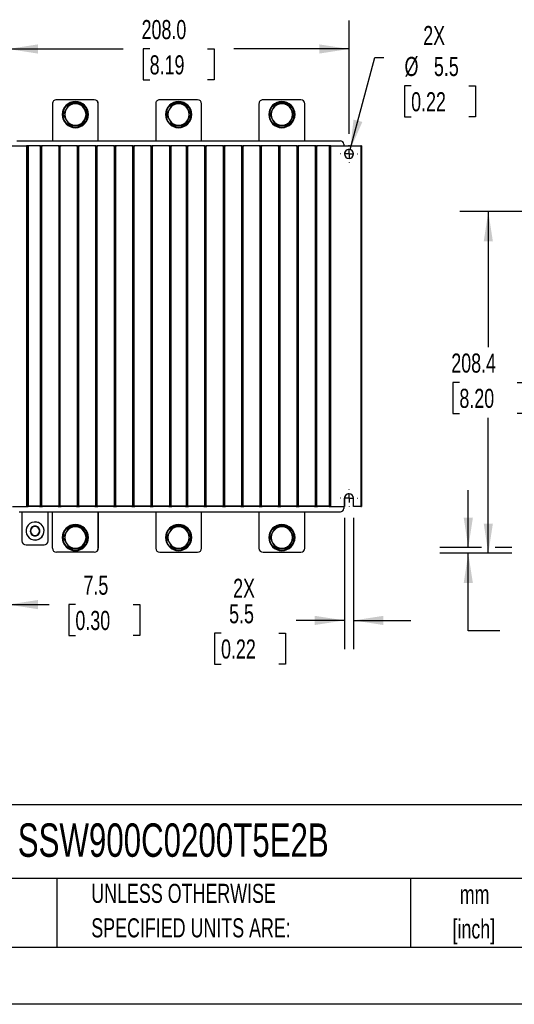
# Model space of a CAD drawing. Header units: millimetres. Extents: x 0 to 1537, y 0 to 1187.
# Tile 28 of 44: x 878 to 1180, y 0 to 601. Entities that reach past the tile are written whole.
import ezdxf

# ---------------------------------------------------------------- set-up
doc = ezdxf.new("R2010")
doc.units = ezdxf.units.MM
doc.header["$LTSCALE"] = 5.5
doc.linetypes.add('CENTERX2', pattern=[20.32, 12.7, -2.54, 2.54, -2.54])
doc.layers.add('CENTER', color=40, linetype='CENTERX2')
doc.layers.add('DIMENSIONS', color=140, linetype='Continuous', lineweight=25)
doc.layers.add('TEXT', color=140, linetype='Continuous', lineweight=25)
doc.styles.add('SLDTEXTSTYLE0', font='TXT', dxfattribs={"width": 0.7})
doc.dimstyles.new('SLDDIMSTYLE0', dxfattribs={"dimtxt": 11.869043, "dimasz": 18.161, "dimexe": 0, "dimexo": 0.0625, "dimgap": 2.967261, "dimtad": 0, "dimtih": 1, "dimtoh": 1, "dimrnd": 1e-09, "dimzin": 12, "dimdsep": 46, "dimtxsty": 'SLDTEXTSTYLE0', "dimsah": 1, "dimcen": 0.09, "dimadec": 0, "dimazin": 3, "dimtfac": 1, "dimtofl": 0, "dimtmove": 0, "dimatfit": 3, "dimfxl": 0, "dimfrac": 2, "dimtolj": 1, "dimtzin": 12, "dimarcsym": 0})
doc.dimstyles.new('SLDDIMSTYLE1', dxfattribs={"dimtxt": 11.869043, "dimasz": 18.161, "dimexe": 0, "dimexo": 0.0625, "dimgap": 2.967261, "dimtad": 0, "dimtih": 1, "dimtoh": 1, "dimrnd": 1e-09, "dimzin": 4, "dimdsep": 46, "dimtxsty": 'SLDTEXTSTYLE0', "dimsah": 1, "dimcen": 0.09, "dimadec": 0, "dimazin": 1, "dimtfac": 1, "dimtofl": 0, "dimtmove": 0, "dimatfit": 3, "dimfxl": 0, "dimfrac": 2, "dimtolj": 1, "dimtzin": 12, "dimarcsym": 0})
doc.dimstyles.new('SLDDIMSTYLE3', dxfattribs={"dimtxt": 11.869043, "dimasz": 18.161, "dimexe": 0, "dimexo": 0.0625, "dimgap": 2.967261, "dimtad": 0, "dimtih": 1, "dimtoh": 1, "dimrnd": 1e-09, "dimzin": 12, "dimdsep": 46, "dimtxsty": 'SLDTEXTSTYLE0', "dimsah": 1, "dimcen": 0.09, "dimadec": 0, "dimazin": 3, "dimtfac": 1, "dimtmove": 0, "dimatfit": 0, "dimfxl": 0, "dimfrac": 2, "dimtolj": 1, "dimtzin": 12, "dimarcsym": 0})
doc.dimstyles.new('SLDDIMSTYLE4', dxfattribs={"dimtxt": 11.869043, "dimasz": 18.161, "dimexe": 0, "dimexo": 0.0625, "dimgap": 2.967261, "dimtad": 0, "dimtih": 1, "dimtoh": 1, "dimrnd": 1e-09, "dimzin": 12, "dimdsep": 46, "dimtxsty": 'SLDTEXTSTYLE0', "dimsah": 1, "dimcen": 0, "dimadec": 0, "dimazin": 3, "dimtfac": 1, "dimtofl": 0, "dimtmove": 0, "dimatfit": 3, "dimfxl": 0, "dimfrac": 2, "dimtolj": 1, "dimtzin": 12, "dimarcsym": 0})

# ---------------------------------------------------------------- blocks, each defined once
blk = doc.blocks.new('SW_NOTE_0_1')
at = {"layer": 'TEXT', "color": 0, "linetype": 'CENTERX2', "lineweight": 18, "char_height": 11.642, "attachment_point": 2, "style": 'SLDTEXTSTYLE0'}
for s, insert in [('mm', (15.64, 15.01)), ('[inch]', (15.18, -6.02))]:
    blk.add_mtext(s, dxfattribs=dict(at, insert=insert))
blk = doc.blocks.new('SW_NOTE_0_2')
at = {"layer": 'TEXT', "color": 0, "linetype": 'CENTERX2', "lineweight": 18, "char_height": 11.6417, "attachment_point": 1, "style": 'SLDTEXTSTYLE0'}
for s, insert in [('UNLESS OTHERWISE', (0, 15.01)), ('SPECIFIED UNITS ARE:', (0, -6.02))]:
    blk.add_mtext(s, dxfattribs=dict(at, insert=insert))
blk = doc.blocks.new('_D_18')
at = {"layer": 'DIMENSIONS'}
for p, q in [((871.11, 530.97), (871.11, 600.14)), ((1079.11, 530.97), (1079.11, 600.14)), ((871.11, 582.68), (941.4, 582.68)), ((957.48, 582.68), (953.49, 582.68)), ((953.49, 582.68), (953.49, 563.81)), ((992.75, 582.68), (996.73, 582.68)), ((996.73, 582.68), (996.73, 563.81)), ((1079.11, 582.68), (1008.83, 582.68)), ((953.49, 563.81), (957.48, 563.81)), ((996.73, 563.81), (992.75, 563.81))]:
    blk.add_line(p, q, dxfattribs=at)
for points in [[(871.11, 582.68), (889.27, 579.88), (889.27, 585.47)], [(1079.11, 582.68), (1060.95, 585.47), (1060.95, 579.88)]]:
    blk.add_solid(points, dxfattribs=at)
at = {"layer": 'DIMENSIONS', "char_height": 11.642, "attachment_point": 1, "style": 'SLDTEXTSTYLE0'}
for s, insert in [('208.0', (952.54, 600.34)), ('8.19', (957.48, 578.82))]:
    blk.add_mtext(s, dxfattribs=dict(at, insert=insert))
blk = doc.blocks.new('_D_19')
at = {"layer": 'DIMENSIONS'}
for p, q in [((1079.82, 521.35), (1094.85, 577.42)), ((1094.85, 577.42), (1100.29, 577.42)), ((1117, 560.18), (1113.01, 560.18)), ((1113.01, 560.18), (1113.01, 541.32)), ((1152.27, 560.18), (1156.25, 560.18)), ((1156.25, 560.18), (1156.25, 541.32)), ((1113.01, 541.32), (1117, 541.32)), ((1156.25, 541.32), (1152.27, 541.32))]:
    blk.add_line(p, q, dxfattribs=at)
blk.add_solid([(1079.82, 521.35), (1087.22, 538.17), (1081.82, 539.61)], dxfattribs=at)
at = {"layer": 'DIMENSIONS', "char_height": 11.642, "attachment_point": 1, "style": 'SLDTEXTSTYLE0'}
for s, insert in [('2X', (1124.38, 596.71)), ('%%c', (1112.97, 577.85)), ('5.5', (1130.89, 577.85)), ('0.22', (1117, 556.33))]:
    blk.add_mtext(s, dxfattribs=dict(at, insert=insert))
blk = doc.blocks.new('_D_20')
at = {"layer": 'DIMENSIONS'}
for p, q in [((863.61, 296.71), (863.61, 226.34)), ((871.11, 296.42), (871.11, 226.34)), ((863.61, 243.81), (828.69, 243.81)), ((871.11, 243.81), (896.07, 243.81)), ((912.16, 243.81), (908.17, 243.81)), ((908.17, 243.81), (908.17, 224.94)), ((947.43, 243.81), (951.41, 243.81)), ((951.41, 243.81), (951.41, 224.94)), ((908.17, 224.94), (912.16, 224.94)), ((951.41, 224.94), (947.43, 224.94))]:
    blk.add_line(p, q, dxfattribs=at)
for points in [[(863.61, 243.81), (845.45, 246.6), (845.45, 241.01)], [(871.11, 243.81), (889.27, 241.01), (889.27, 246.6)]]:
    blk.add_solid(points, dxfattribs=at)
at = {"layer": 'DIMENSIONS', "char_height": 11.642, "attachment_point": 1, "style": 'SLDTEXTSTYLE0'}
for s, insert in [('7.5', (917.09, 261.47)), ('0.30', (912.16, 239.95))]:
    blk.add_mtext(s, dxfattribs=dict(at, insert=insert))
blk = doc.blocks.new('_D_21')
at = {"layer": 'DIMENSIONS'}
for p, q in [((1076.36, 296.71), (1076.36, 216.69)), ((1081.86, 296.71), (1081.86, 216.69)), ((1076.36, 234.15), (1046.9, 234.15)), ((1081.86, 234.15), (1116.79, 234.15)), ((1001.01, 226.39), (997.02, 226.39)), ((997.02, 226.39), (997.02, 207.53)), ((1036.28, 226.39), (1040.26, 226.39)), ((1040.26, 226.39), (1040.26, 207.53)), ((997.02, 207.53), (1001.01, 207.53)), ((1040.26, 207.53), (1036.28, 207.53))]:
    blk.add_line(p, q, dxfattribs=at)
for points in [[(1076.36, 234.15), (1058.2, 236.95), (1058.2, 231.36)], [(1081.86, 234.15), (1100.02, 231.36), (1100.02, 236.95)]]:
    blk.add_solid(points, dxfattribs=at)
at = {"layer": 'DIMENSIONS', "char_height": 11.642, "attachment_point": 1, "style": 'SLDTEXTSTYLE0'}
for s, insert in [('2X', (1008.39, 259.58)), ('5.5', (1005.94, 244.06)), ('0.22', (1001.01, 222.54))]:
    blk.add_mtext(s, dxfattribs=dict(at, insert=insert))
blk = doc.blocks.new('SW_CENTERMARKSYMBOL_12')
at = {"layer": 'CENTER', "color": 0}
for p, q in [((-5.08, 0), (-5.29, 0)), ((0, 0), (-2.54, 0)), ((0, 5.08), (0, 5.29)), ((0, 0), (0, 2.54)), ((0, 0), (0, -2.54)), ((0, 0), (2.54, 0)), ((5.08, 0), (5.29, 0)), ((0, -5.08), (0, -5.29))]:
    blk.add_line(p, q, dxfattribs=at)
blk = doc.blocks.new('SW_CENTERMARKSYMBOL_13')
at = {"layer": 'CENTER', "color": 0}
for p, q in [((-5.08, 0), (-5.29, 0)), ((0, 0), (-2.54, 0)), ((0, 5.08), (0, 5.29)), ((0, 0), (0, 2.54)), ((0, 0), (0, -2.54)), ((0, 0), (2.54, 0)), ((5.08, 0), (5.29, 0)), ((0, -5.08), (0, -5.29))]:
    blk.add_line(p, q, dxfattribs=at)
blk = doc.blocks.new('_D_25')
at = {"layer": 'DIMENSIONS'}
for p, q in [((1207.42, 483.48), (1146.61, 483.48)), ((1164.07, 483.48), (1164.07, 400.8)), ((1146.44, 379.28), (1142.45, 379.28)), ((1142.45, 379.28), (1142.45, 360.42)), ((1181.71, 379.28), (1185.69, 379.28)), ((1185.69, 379.28), (1185.69, 360.42)), ((1142.45, 360.42), (1146.44, 360.42)), ((1185.69, 360.42), (1181.71, 360.42)), ((1164.07, 275.09), (1164.07, 357.76)), ((1178.35, 275.09), (1146.61, 275.09))]:
    blk.add_line(p, q, dxfattribs=at)
for points in [[(1164.07, 483.48), (1161.28, 465.31), (1166.87, 465.31)], [(1164.07, 275.09), (1166.87, 293.25), (1161.28, 293.25)]]:
    blk.add_solid(points, dxfattribs=at)
at = {"layer": 'DIMENSIONS', "char_height": 11.642, "attachment_point": 1, "style": 'SLDTEXTSTYLE0'}
for s, insert in [('208.4', (1141.5, 396.94)), ('8.20', (1146.44, 375.42))]:
    blk.add_mtext(s, dxfattribs=dict(at, insert=insert))
blk = doc.blocks.new('_D_27')
at = {"layer": 'DIMENSIONS'}
for p, q in [((1151.86, 278.59), (1151.86, 313.51)), ((1159.88, 278.59), (1134.4, 278.59)), ((1178.34, 278.59), (1168.26, 278.59)), ((1178.35, 275.09), (1134.4, 275.09)), ((1151.86, 227.88), (1151.86, 275.09)), ((1171.16, 227.88), (1151.86, 227.88)), ((1192.55, 227.88), (1188.57, 227.88)), ((1188.57, 227.88), (1188.57, 209.02)), ((1227.82, 227.88), (1231.81, 227.88)), ((1231.81, 227.88), (1231.81, 209.02)), ((1188.57, 209.02), (1192.55, 209.02)), ((1231.81, 209.02), (1227.82, 209.02))]:
    blk.add_line(p, q, dxfattribs=at)
for points in [[(1151.86, 278.59), (1154.66, 296.75), (1149.07, 296.75)], [(1151.86, 275.09), (1149.07, 256.92), (1154.66, 256.92)]]:
    blk.add_solid(points, dxfattribs=at)
at = {"layer": 'DIMENSIONS', "char_height": 11.642, "attachment_point": 1, "style": 'SLDTEXTSTYLE0'}
for s, insert in [('3.5', (1197.49, 245.54)), ('0.14', (1192.55, 224.02))]:
    blk.add_mtext(s, dxfattribs=dict(at, insert=insert))

msp = doc.modelspace()

# ---------------------------------------------------------------- linework, layer by layer
for p, q in [((898.142, 549.192), (898.142, 526.699)), ((923.642, 551.692), (900.642, 551.692)), ((912.139, 549.192), (908.387, 549.192)), ((915.892, 549.192), (912.139, 549.192)), ((912.141, 550.692), (912.142, 550.692)), ((912.141, 550.312), (912.141, 550.312)), ((915.894, 549.192), (919.646, 542.692)), ((923.643, 551.692), (923.642, 551.692)), ((926.142, 526.699), (926.142, 549.192)), ((926.142, 549.192), (926.143, 549.192)), ((926.143, 526.699), (926.143, 549.192)), ((961.141, 549.193), (961.141, 526.699)), ((986.641, 551.693), (963.641, 551.693)), ((975.139, 549.192), (971.387, 549.192)), ((978.892, 549.192), (975.139, 549.192)), ((975.141, 550.692), (975.141, 550.692)), ((975.141, 550.312), (975.141, 550.312)), ((978.894, 549.192), (982.646, 542.692)), ((986.642, 551.693), (986.641, 551.693)), ((989.141, 526.699), (989.141, 549.193)), ((989.141, 549.193), (989.142, 549.193)), ((989.142, 526.699), (989.142, 549.193)), ((1024.142, 549.193), (1024.142, 526.699)), ((1049.642, 551.693), (1026.642, 551.693)), ((1038.139, 549.192), (1034.387, 549.192)), ((1041.892, 549.192), (1038.139, 549.192)), ((1038.141, 550.692), (1038.142, 550.692)), ((1038.141, 550.312), (1038.141, 550.312)), ((1041.894, 549.192), (1045.646, 542.692)), ((1049.643, 551.693), (1049.642, 551.693)), ((1052.142, 526.699), (1052.142, 549.193)), ((1052.142, 549.193), (1052.143, 549.193)), ((1052.143, 526.699), (1052.143, 549.193)), ((919.646, 542.692), (915.894, 536.192)), ((919.645, 542.692), (919.646, 542.692)), ((982.646, 542.692), (978.894, 536.192)), ((982.645, 542.692), (982.646, 542.692)), ((1045.646, 542.692), (1041.894, 536.192)), ((1045.645, 542.692), (1045.646, 542.692)), ((908.387, 536.192), (912.139, 536.192)), ((912.139, 536.192), (915.892, 536.192)), ((912.141, 535.072), (912.141, 535.072)), ((912.142, 534.692), (912.141, 534.692)), ((971.387, 536.192), (975.139, 536.192)), ((975.139, 536.192), (978.892, 536.192)), ((975.141, 535.072), (975.141, 535.072)), ((975.141, 534.692), (975.141, 534.692)), ((1034.387, 536.192), (1038.139, 536.192)), ((1038.139, 536.192), (1041.892, 536.192)), ((1038.141, 535.072), (1038.141, 535.072)), ((1038.142, 534.692), (1038.141, 534.692)), ((863.911, 523.692), (882.298, 523.692)), ((876.486, 526.699), (1073.837, 526.699)), ((882.298, 523.692), (882.298, 303.692)), ((883.299, 523.692), (882.298, 523.692)), ((883.299, 303.692), (883.299, 523.692)), ((883.299, 523.692), (883.302, 523.692)), ((883.299, 523.66), (883.299, 523.565)), ((890.935, 523.66), (883.299, 523.66)), ((883.299, 523.565), (883.299, 303.819)), ((890.935, 523.565), (883.299, 523.565)), ((883.302, 523.692), (883.302, 523.66)), ((890.288, 523.692), (883.302, 523.692)), ((890.288, 523.66), (890.288, 523.692)), ((890.288, 523.692), (890.45, 523.692)), ((890.45, 523.692), (890.45, 523.66)), ((890.45, 523.692), (891.95, 523.692)), ((890.698, 523.565), (890.698, 303.819)), ((890.935, 523.66), (890.935, 523.565)), ((891.464, 523.565), (891.464, 523.66)), ((902.192, 523.66), (891.464, 523.66)), ((902.192, 523.565), (891.464, 523.565)), ((891.701, 303.819), (891.701, 523.565)), ((891.95, 523.66), (891.95, 523.692)), ((891.95, 523.66), (891.95, 523.692)), ((891.95, 523.692), (892.117, 523.692)), ((892.117, 523.692), (892.117, 523.66)), ((901.544, 523.692), (892.117, 523.692)), ((901.544, 523.66), (901.544, 523.692)), ((901.544, 523.692), (901.706, 523.692)), ((901.706, 523.692), (901.706, 523.66)), ((901.706, 523.692), (903.206, 523.692)), ((901.954, 523.565), (901.954, 303.819)), ((902.192, 523.66), (902.192, 523.565)), ((902.72, 523.565), (902.72, 523.66)), ((913.448, 523.66), (902.72, 523.66)), ((913.448, 523.565), (902.72, 523.565)), ((902.958, 303.819), (902.958, 523.565)), ((903.206, 523.66), (903.206, 523.692)), ((903.206, 523.66), (903.206, 523.692)), ((903.206, 523.692), (903.374, 523.692)), ((903.374, 523.692), (903.374, 523.66)), ((912.801, 523.692), (903.374, 523.692)), ((912.801, 523.66), (912.801, 523.692)), ((912.801, 523.692), (912.963, 523.692)), ((912.963, 523.692), (912.963, 523.66)), ((912.963, 523.692), (914.463, 523.692)), ((913.211, 523.565), (913.211, 303.819)), ((913.448, 523.66), (913.448, 523.565)), ((913.977, 523.565), (913.977, 523.66)), ((924.704, 523.66), (913.977, 523.66)), ((924.704, 523.565), (913.977, 523.565)), ((914.214, 303.819), (914.214, 523.565)), ((914.463, 523.66), (914.463, 523.692)), ((914.463, 523.66), (914.463, 523.692)), ((914.463, 523.692), (914.63, 523.692)), ((914.63, 523.692), (914.63, 523.66)), ((924.057, 523.692), (914.63, 523.692)), ((924.057, 523.66), (924.057, 523.692)), ((924.057, 523.692), (924.219, 523.692)), ((924.219, 523.692), (924.219, 523.66)), ((924.219, 523.692), (925.719, 523.692)), ((924.467, 523.565), (924.467, 303.819)), ((924.704, 523.66), (924.704, 523.565)), ((925.233, 523.565), (925.233, 523.66)), ((935.961, 523.66), (925.233, 523.66)), ((935.961, 523.565), (925.233, 523.565)), ((925.47, 303.819), (925.47, 523.565)), ((925.719, 523.66), (925.719, 523.692)), ((925.719, 523.66), (925.719, 523.692)), ((925.719, 523.692), (925.887, 523.692)), ((925.887, 523.692), (925.887, 523.66)), ((935.313, 523.692), (925.887, 523.692)), ((935.313, 523.66), (935.313, 523.692)), ((935.313, 523.692), (935.475, 523.692)), ((935.475, 523.692), (935.475, 523.66)), ((935.475, 523.692), (936.975, 523.692)), ((935.724, 523.565), (935.724, 303.819)), ((935.961, 523.66), (935.961, 523.565)), ((936.489, 523.565), (936.489, 523.66)), ((947.217, 523.66), (936.489, 523.66)), ((947.217, 523.565), (936.489, 523.565)), ((936.727, 303.819), (936.727, 523.565)), ((936.975, 523.66), (936.975, 523.692)), ((936.975, 523.66), (936.975, 523.692)), ((936.975, 523.692), (937.143, 523.692)), ((937.143, 523.692), (937.143, 523.66)), ((946.57, 523.692), (937.143, 523.692)), ((946.57, 523.66), (946.57, 523.692)), ((946.57, 523.692), (946.732, 523.692)), ((946.732, 523.692), (946.732, 523.66)), ((946.732, 523.692), (948.232, 523.692)), ((946.98, 523.565), (946.98, 303.819)), ((947.217, 523.66), (947.217, 523.565)), ((947.746, 523.565), (947.746, 523.66)), ((958.474, 523.66), (947.746, 523.66)), ((958.474, 523.565), (947.746, 523.565)), ((947.983, 303.819), (947.983, 523.565)), ((948.232, 523.66), (948.232, 523.692)), ((948.232, 523.66), (948.232, 523.692)), ((948.232, 523.692), (948.4, 523.692)), ((948.4, 523.692), (948.4, 523.66)), ((957.826, 523.692), (948.4, 523.692)), ((957.826, 523.66), (957.826, 523.692)), ((957.826, 523.692), (957.988, 523.692)), ((957.988, 523.692), (957.988, 523.66)), ((957.988, 523.692), (959.488, 523.692)), ((958.237, 523.565), (958.237, 303.819)), ((958.474, 523.66), (958.474, 523.565)), ((959.002, 523.565), (959.002, 523.66)), ((969.73, 523.66), (959.002, 523.66)), ((969.73, 523.565), (959.002, 523.565)), ((959.24, 303.819), (959.24, 523.565)), ((959.488, 523.66), (959.488, 523.692)), ((959.488, 523.66), (959.488, 523.692)), ((959.488, 523.692), (959.656, 523.692)), ((959.656, 523.692), (959.656, 523.66)), ((969.083, 523.692), (959.656, 523.692)), ((969.083, 523.66), (969.083, 523.692)), ((969.083, 523.692), (969.245, 523.692)), ((969.245, 523.692), (969.245, 523.66)), ((969.245, 523.692), (970.745, 523.692)), ((969.493, 523.565), (969.493, 303.819)), ((969.73, 523.66), (969.73, 523.565)), ((970.259, 523.565), (970.259, 523.66)), ((979.964, 523.66), (970.259, 523.66)), ((979.964, 523.565), (970.259, 523.565)), ((970.496, 303.819), (970.496, 523.565)), ((970.745, 523.66), (970.745, 523.692)), ((970.745, 523.66), (970.745, 523.692)), ((970.745, 523.692), (970.913, 523.692)), ((970.913, 523.692), (970.913, 523.66)), ((979.316, 523.692), (970.913, 523.692)), ((979.316, 523.66), (979.316, 523.692)), ((979.316, 523.692), (979.478, 523.692)), ((979.478, 523.692), (979.478, 523.66)), ((979.478, 523.692), (980.978, 523.692)), ((979.727, 523.565), (979.727, 303.819)), ((979.964, 523.66), (979.964, 523.565)), ((980.492, 523.565), (980.492, 523.66)), ((991.22, 523.66), (980.492, 523.66)), ((991.22, 523.565), (980.492, 523.565)), ((980.73, 303.819), (980.73, 523.565)), ((980.978, 523.66), (980.978, 523.692)), ((980.978, 523.66), (980.978, 523.692)), ((980.978, 523.692), (981.146, 523.692)), ((981.146, 523.692), (981.146, 523.66)), ((990.573, 523.692), (981.146, 523.692)), ((990.573, 523.66), (990.573, 523.692)), ((990.573, 523.692), (990.735, 523.692)), ((990.735, 523.692), (990.735, 523.66)), ((990.735, 523.692), (992.235, 523.692)), ((990.983, 523.565), (990.983, 303.819)), ((991.22, 523.66), (991.22, 523.565)), ((991.749, 523.565), (991.749, 523.66)), ((1002.477, 523.66), (991.749, 523.66)), ((1002.477, 523.565), (991.749, 523.565)), ((991.986, 303.819), (991.986, 523.565)), ((992.235, 523.66), (992.235, 523.692)), ((992.235, 523.66), (992.235, 523.692)), ((992.235, 523.692), (992.403, 523.692)), ((992.403, 523.692), (992.403, 523.66)), ((1001.829, 523.692), (992.403, 523.692)), ((1001.829, 523.66), (1001.829, 523.692)), ((1001.829, 523.692), (1001.991, 523.692)), ((1001.991, 523.692), (1001.991, 523.66)), ((1001.991, 523.692), (1003.491, 523.692)), ((1002.239, 523.565), (1002.239, 303.819)), ((1002.477, 523.66), (1002.477, 523.565)), ((1003.005, 523.565), (1003.005, 523.66)), ((1013.733, 523.66), (1003.005, 523.66)), ((1013.733, 523.565), (1003.005, 523.565)), ((1003.243, 303.819), (1003.243, 523.565)), ((1003.491, 523.66), (1003.491, 523.692)), ((1003.491, 523.66), (1003.491, 523.692)), ((1003.491, 523.692), (1003.659, 523.692)), ((1003.659, 523.692), (1003.659, 523.66)), ((1013.086, 523.692), (1003.659, 523.692)), ((1013.086, 523.66), (1013.086, 523.692)), ((1013.086, 523.692), (1013.248, 523.692)), ((1013.248, 523.692), (1013.248, 523.66)), ((1013.248, 523.692), (1014.748, 523.692)), ((1013.496, 523.565), (1013.496, 303.819)), ((1013.733, 523.66), (1013.733, 523.565)), ((1014.262, 523.565), (1014.262, 523.66)), ((1024.99, 523.66), (1014.262, 523.66)), ((1024.99, 523.565), (1014.262, 523.565)), ((1014.499, 303.819), (1014.499, 523.565)), ((1014.748, 523.66), (1014.748, 523.692)), ((1014.748, 523.66), (1014.748, 523.692)), ((1014.748, 523.692), (1014.916, 523.692)), ((1014.916, 523.692), (1014.916, 523.66)), ((1024.342, 523.692), (1014.916, 523.692)), ((1024.342, 523.66), (1024.342, 523.692)), ((1024.342, 523.692), (1024.504, 523.692)), ((1024.504, 523.692), (1024.504, 523.66)), ((1024.504, 523.692), (1026.004, 523.692)), ((1024.752, 523.565), (1024.752, 303.819)), ((1024.99, 523.66), (1024.99, 523.565)), ((1025.518, 523.565), (1025.518, 523.66)), ((1036.246, 523.66), (1025.518, 523.66)), ((1036.246, 523.565), (1025.518, 523.565)), ((1025.756, 303.819), (1025.756, 523.565)), ((1026.004, 523.66), (1026.004, 523.692)), ((1026.004, 523.66), (1026.004, 523.692)), ((1026.004, 523.692), (1026.172, 523.692)), ((1026.172, 523.692), (1026.172, 523.66)), ((1035.599, 523.692), (1026.172, 523.692)), ((1035.599, 523.66), (1035.599, 523.692)), ((1035.599, 523.692), (1035.761, 523.692)), ((1035.761, 523.692), (1035.761, 523.66)), ((1035.761, 523.692), (1037.261, 523.692)), ((1036.009, 523.565), (1036.009, 303.819)), ((1036.246, 523.66), (1036.246, 523.565)), ((1036.775, 523.565), (1036.775, 523.66)), ((1047.503, 523.66), (1036.775, 523.66)), ((1047.503, 523.565), (1036.775, 523.565)), ((1037.012, 303.819), (1037.012, 523.565)), ((1037.261, 523.66), (1037.261, 523.692)), ((1037.261, 523.66), (1037.261, 523.692)), ((1037.261, 523.692), (1037.428, 523.692)), ((1037.428, 523.692), (1037.428, 523.66)), ((1046.855, 523.692), (1037.428, 523.692)), ((1046.855, 523.66), (1046.855, 523.692)), ((1046.855, 523.692), (1047.017, 523.692)), ((1047.017, 523.692), (1047.017, 523.66)), ((1047.017, 523.692), (1048.517, 523.692)), ((1047.265, 523.565), (1047.265, 303.819)), ((1047.503, 523.66), (1047.503, 523.565)), ((1048.031, 523.565), (1048.031, 523.66)), ((1058.759, 523.66), (1048.031, 523.66)), ((1058.759, 523.565), (1048.031, 523.565)), ((1048.268, 303.819), (1048.268, 523.565)), ((1048.517, 523.66), (1048.517, 523.692)), ((1048.517, 523.66), (1048.517, 523.692)), ((1048.517, 523.692), (1048.685, 523.692)), ((1048.685, 523.692), (1048.685, 523.66)), ((1058.112, 523.692), (1048.685, 523.692)), ((1058.112, 523.66), (1058.112, 523.692)), ((1058.112, 523.692), (1058.274, 523.692)), ((1058.274, 523.692), (1058.274, 523.66)), ((1058.274, 523.692), (1059.774, 523.692)), ((1058.522, 523.565), (1058.522, 303.819)), ((1058.759, 523.66), (1058.759, 523.565)), ((1059.288, 523.565), (1059.288, 523.66)), ((1066.924, 523.66), (1059.288, 523.66)), ((1066.924, 523.565), (1059.288, 523.565)), ((1059.525, 303.819), (1059.525, 523.565)), ((1059.774, 523.66), (1059.774, 523.692)), ((1059.774, 523.66), (1059.774, 523.692)), ((1059.774, 523.692), (1059.941, 523.692)), ((1059.941, 523.692), (1059.941, 523.66)), ((1066.924, 523.692), (1059.941, 523.692)), ((1066.924, 523.692), (1066.924, 303.692)), ((1067.924, 523.692), (1066.924, 523.692)), ((1067.924, 303.692), (1067.924, 523.692)), ((1067.924, 523.692), (1086.311, 523.692)), ((1073.837, 526.699), (1073.837, 526.692)), ((1075.837, 524.693), (1075.837, 523.692)), ((1086.311, 523.692), (1086.311, 303.692)), ((1086.611, 523.692), (1086.311, 523.692)), ((1086.611, 303.692), (1086.611, 523.692)), ((1086.611, 523.692), (1086.612, 523.692)), ((1086.612, 523.692), (1086.612, 303.692)), ((1076.362, 518.692), (1076.361, 518.692)), ((1076.361, 308.692), (1076.361, 303.692)), ((1076.361, 308.692), (1076.362, 308.692)), ((1076.362, 303.692), (1076.362, 308.692)), ((1081.861, 303.692), (1081.861, 308.692)), ((873.861, 303.692), (882.298, 303.692)), ((877.837, 300.447), (897.837, 300.447)), ((879.53, 300.447), (879.53, 282.692)), ((882.298, 303.692), (883.299, 303.692)), ((883.299, 303.819), (883.299, 303.724)), ((890.935, 303.819), (883.299, 303.819)), ((890.935, 303.724), (883.299, 303.724)), ((883.299, 303.692), (883.302, 303.692)), ((883.302, 303.724), (883.302, 303.692)), ((890.288, 303.692), (883.302, 303.692)), ((890.288, 303.692), (890.288, 303.724)), ((890.288, 303.692), (890.45, 303.692)), ((890.45, 303.724), (890.45, 303.692)), ((890.45, 303.692), (891.95, 303.692)), ((890.935, 303.819), (890.935, 303.724)), ((891.464, 303.724), (891.464, 303.819)), ((902.192, 303.819), (891.464, 303.819)), ((902.192, 303.724), (891.464, 303.724)), ((891.95, 303.692), (891.95, 303.724)), ((891.95, 303.692), (891.95, 303.724)), ((891.95, 303.692), (892.117, 303.692)), ((892.117, 303.724), (892.117, 303.692)), ((901.544, 303.692), (892.117, 303.692)), ((895.53, 282.692), (895.53, 300.447)), ((895.531, 282.692), (895.531, 300.447)), ((897.837, 300.442), (897.802, 300.447)), ((897.837, 300.447), (897.837, 300.442)), ((897.837, 300.442), (1073.837, 300.442)), ((898.142, 278.192), (898.142, 300.442)), ((901.544, 303.692), (901.544, 303.724)), ((901.544, 303.692), (901.706, 303.692)), ((901.706, 303.724), (901.706, 303.692)), ((901.706, 303.692), (903.206, 303.692)), ((902.192, 303.819), (902.192, 303.724)), ((902.72, 303.724), (902.72, 303.819)), ((913.448, 303.819), (902.72, 303.819)), ((913.448, 303.724), (902.72, 303.724)), ((903.206, 303.692), (903.206, 303.724)), ((903.206, 303.692), (903.206, 303.724)), ((903.206, 303.692), (903.374, 303.692)), ((903.374, 303.724), (903.374, 303.692)), ((912.801, 303.692), (903.374, 303.692)), ((912.801, 303.692), (912.801, 303.724)), ((912.801, 303.692), (912.963, 303.692)), ((912.963, 303.724), (912.963, 303.692)), ((912.963, 303.692), (914.463, 303.692)), ((913.448, 303.819), (913.448, 303.724)), ((913.977, 303.724), (913.977, 303.819)), ((924.704, 303.819), (913.977, 303.819)), ((924.704, 303.724), (913.977, 303.724)), ((914.463, 303.692), (914.463, 303.724)), ((914.463, 303.692), (914.463, 303.724)), ((914.463, 303.692), (914.63, 303.692)), ((914.63, 303.724), (914.63, 303.692)), ((924.057, 303.692), (914.63, 303.692)), ((924.057, 303.692), (924.057, 303.724)), ((924.057, 303.692), (924.219, 303.692)), ((924.219, 303.724), (924.219, 303.692)), ((924.219, 303.692), (925.719, 303.692)), ((924.704, 303.819), (924.704, 303.724)), ((925.233, 303.724), (925.233, 303.819)), ((935.961, 303.819), (925.233, 303.819)), ((935.961, 303.724), (925.233, 303.724)), ((925.719, 303.692), (925.719, 303.724)), ((925.719, 303.692), (925.719, 303.724)), ((925.719, 303.692), (925.887, 303.692)), ((925.887, 303.724), (925.887, 303.692)), ((935.313, 303.692), (925.887, 303.692)), ((926.142, 300.442), (926.142, 278.192)), ((926.143, 278.192), (926.143, 300.442)), ((935.313, 303.692), (935.313, 303.724)), ((935.313, 303.692), (935.475, 303.692)), ((935.475, 303.724), (935.475, 303.692)), ((935.475, 303.692), (936.975, 303.692)), ((935.961, 303.819), (935.961, 303.724)), ((936.489, 303.724), (936.489, 303.819)), ((947.217, 303.819), (936.489, 303.819)), ((947.217, 303.724), (936.489, 303.724)), ((936.975, 303.692), (936.975, 303.724)), ((936.975, 303.692), (936.975, 303.724)), ((936.975, 303.692), (937.143, 303.692)), ((937.143, 303.724), (937.143, 303.692)), ((946.57, 303.692), (937.143, 303.692)), ((946.57, 303.692), (946.57, 303.724)), ((946.57, 303.692), (946.732, 303.692)), ((946.732, 303.724), (946.732, 303.692)), ((946.732, 303.692), (948.232, 303.692)), ((947.217, 303.819), (947.217, 303.724)), ((947.746, 303.724), (947.746, 303.819)), ((958.474, 303.819), (947.746, 303.819)), ((958.474, 303.724), (947.746, 303.724)), ((948.232, 303.692), (948.232, 303.724)), ((948.232, 303.692), (948.232, 303.724)), ((948.232, 303.692), (948.4, 303.692)), ((948.4, 303.724), (948.4, 303.692)), ((957.826, 303.692), (948.4, 303.692)), ((957.826, 303.692), (957.826, 303.724)), ((957.826, 303.692), (957.988, 303.692)), ((957.988, 303.724), (957.988, 303.692)), ((957.988, 303.692), (959.488, 303.692)), ((958.474, 303.819), (958.474, 303.724)), ((959.002, 303.724), (959.002, 303.819)), ((969.73, 303.819), (959.002, 303.819)), ((969.73, 303.724), (959.002, 303.724)), ((959.488, 303.692), (959.488, 303.724)), ((959.488, 303.692), (959.488, 303.724)), ((959.488, 303.692), (959.656, 303.692)), ((959.656, 303.724), (959.656, 303.692)), ((969.083, 303.692), (959.656, 303.692)), ((961.142, 300.442), (961.142, 278.192)), ((969.083, 303.692), (969.083, 303.724)), ((969.083, 303.692), (969.245, 303.692)), ((969.245, 303.724), (969.245, 303.692)), ((969.245, 303.692), (970.745, 303.692)), ((969.73, 303.819), (969.73, 303.724)), ((970.259, 303.724), (970.259, 303.819)), ((979.964, 303.819), (970.259, 303.819)), ((979.964, 303.724), (970.259, 303.724)), ((970.745, 303.692), (970.745, 303.724)), ((970.745, 303.692), (970.745, 303.724)), ((970.745, 303.692), (970.913, 303.692)), ((970.913, 303.724), (970.913, 303.692)), ((979.316, 303.692), (970.913, 303.692)), ((979.316, 303.692), (979.316, 303.724)), ((979.316, 303.692), (979.478, 303.692)), ((979.478, 303.724), (979.478, 303.692)), ((979.478, 303.692), (980.978, 303.692)), ((979.964, 303.819), (979.964, 303.724)), ((980.492, 303.724), (980.492, 303.819)), ((991.22, 303.819), (980.492, 303.819)), ((991.22, 303.724), (980.492, 303.724)), ((980.978, 303.692), (980.978, 303.724)), ((980.978, 303.692), (980.978, 303.724)), ((980.978, 303.692), (981.146, 303.692)), ((981.146, 303.724), (981.146, 303.692)), ((990.573, 303.692), (981.146, 303.692)), ((989.142, 278.192), (989.142, 300.442)), ((989.143, 278.192), (989.143, 300.442)), ((990.573, 303.692), (990.573, 303.724)), ((990.573, 303.692), (990.735, 303.692)), ((990.735, 303.724), (990.735, 303.692)), ((990.735, 303.692), (992.235, 303.692)), ((991.22, 303.819), (991.22, 303.724)), ((991.749, 303.724), (991.749, 303.819)), ((1002.477, 303.819), (991.749, 303.819)), ((1002.477, 303.724), (991.749, 303.724)), ((992.235, 303.692), (992.235, 303.724)), ((992.235, 303.692), (992.235, 303.724)), ((992.235, 303.692), (992.403, 303.692)), ((992.403, 303.724), (992.403, 303.692)), ((1001.829, 303.692), (992.403, 303.692)), ((1001.829, 303.692), (1001.829, 303.724)), ((1001.829, 303.692), (1001.991, 303.692)), ((1001.991, 303.724), (1001.991, 303.692)), ((1001.991, 303.692), (1003.491, 303.692)), ((1002.477, 303.819), (1002.477, 303.724)), ((1003.005, 303.724), (1003.005, 303.819)), ((1013.733, 303.819), (1003.005, 303.819)), ((1013.733, 303.724), (1003.005, 303.724)), ((1003.491, 303.692), (1003.491, 303.724)), ((1003.491, 303.692), (1003.491, 303.724)), ((1003.491, 303.692), (1003.659, 303.692)), ((1003.659, 303.724), (1003.659, 303.692)), ((1013.086, 303.692), (1003.659, 303.692)), ((1013.086, 303.692), (1013.086, 303.724)), ((1013.086, 303.692), (1013.248, 303.692)), ((1013.248, 303.724), (1013.248, 303.692)), ((1013.248, 303.692), (1014.748, 303.692)), ((1013.733, 303.819), (1013.733, 303.724)), ((1014.262, 303.724), (1014.262, 303.819)), ((1024.99, 303.819), (1014.262, 303.819)), ((1024.99, 303.724), (1014.262, 303.724)), ((1014.748, 303.692), (1014.748, 303.724)), ((1014.748, 303.692), (1014.748, 303.724)), ((1014.748, 303.692), (1014.916, 303.692)), ((1014.916, 303.724), (1014.916, 303.692)), ((1024.342, 303.692), (1014.916, 303.692)), ((1024.142, 300.442), (1024.142, 278.192)), ((1024.342, 303.692), (1024.342, 303.724)), ((1024.342, 303.692), (1024.504, 303.692)), ((1024.504, 303.724), (1024.504, 303.692)), ((1024.504, 303.692), (1026.004, 303.692)), ((1024.99, 303.819), (1024.99, 303.724)), ((1025.518, 303.724), (1025.518, 303.819)), ((1036.246, 303.819), (1025.518, 303.819)), ((1036.246, 303.724), (1025.518, 303.724)), ((1026.004, 303.692), (1026.004, 303.724)), ((1026.004, 303.692), (1026.004, 303.724)), ((1026.004, 303.692), (1026.172, 303.692)), ((1026.172, 303.724), (1026.172, 303.692)), ((1035.599, 303.692), (1026.172, 303.692)), ((1035.599, 303.692), (1035.599, 303.724)), ((1035.599, 303.692), (1035.761, 303.692)), ((1035.761, 303.724), (1035.761, 303.692)), ((1035.761, 303.692), (1037.261, 303.692)), ((1036.246, 303.819), (1036.246, 303.724)), ((1036.775, 303.724), (1036.775, 303.819)), ((1047.503, 303.819), (1036.775, 303.819)), ((1047.503, 303.724), (1036.775, 303.724)), ((1037.261, 303.692), (1037.261, 303.724)), ((1037.261, 303.692), (1037.261, 303.724)), ((1037.261, 303.692), (1037.428, 303.692)), ((1037.428, 303.724), (1037.428, 303.692)), ((1046.855, 303.692), (1037.428, 303.692)), ((1046.855, 303.692), (1046.855, 303.724)), ((1046.855, 303.692), (1047.017, 303.692)), ((1047.017, 303.724), (1047.017, 303.692)), ((1047.017, 303.692), (1048.517, 303.692)), ((1047.503, 303.819), (1047.503, 303.724)), ((1048.031, 303.724), (1048.031, 303.819)), ((1058.759, 303.819), (1048.031, 303.819)), ((1058.759, 303.724), (1048.031, 303.724)), ((1048.517, 303.692), (1048.517, 303.724)), ((1048.517, 303.692), (1048.517, 303.724)), ((1048.517, 303.692), (1048.685, 303.692)), ((1048.685, 303.724), (1048.685, 303.692)), ((1058.112, 303.692), (1048.685, 303.692)), ((1052.142, 278.192), (1052.142, 300.442)), ((1052.143, 278.192), (1052.143, 300.442)), ((1058.112, 303.692), (1058.112, 303.724)), ((1058.112, 303.692), (1058.274, 303.692)), ((1058.274, 303.724), (1058.274, 303.692)), ((1058.274, 303.692), (1059.774, 303.692)), ((1058.759, 303.819), (1058.759, 303.724)), ((1059.288, 303.724), (1059.288, 303.819)), ((1066.924, 303.819), (1059.288, 303.819)), ((1066.924, 303.724), (1059.288, 303.724)), ((1059.774, 303.692), (1059.774, 303.724)), ((1059.774, 303.692), (1059.774, 303.724)), ((1059.774, 303.692), (1059.941, 303.692)), ((1059.941, 303.724), (1059.941, 303.692)), ((1066.924, 303.692), (1059.941, 303.692)), ((1066.924, 303.692), (1067.924, 303.692)), ((1067.924, 303.692), (1076.361, 303.692)), ((1075.837, 303.692), (1075.837, 302.442)), ((1076.361, 303.692), (1076.362, 303.692)), ((1086.311, 303.692), (1081.861, 303.692)), ((1086.311, 303.692), (1086.611, 303.692)), ((1086.612, 303.692), (1086.611, 303.692)), ((884.578, 288.692), (884.778, 288.692)), ((887.53, 294.192), (887.528, 294.192)), ((887.528, 291.642), (887.528, 291.642)), ((890.278, 288.692), (890.478, 288.692)), ((890.478, 288.692), (890.478, 288.692)), ((893.005, 289.215), (893.003, 289.215)), ((912.139, 291.192), (908.387, 291.192)), ((915.892, 291.192), (912.139, 291.192)), ((912.141, 292.692), (912.142, 292.692)), ((912.141, 292.312), (912.141, 292.312)), ((915.894, 291.192), (919.646, 284.692)), ((975.139, 291.192), (971.387, 291.192)), ((978.892, 291.192), (975.139, 291.192)), ((975.141, 292.692), (975.142, 292.692)), ((975.141, 292.312), (975.141, 292.312)), ((978.894, 291.192), (982.646, 284.692)), ((1038.139, 291.192), (1034.387, 291.192)), ((1041.892, 291.192), (1038.139, 291.192)), ((1038.141, 292.692), (1038.142, 292.692)), ((1038.141, 292.312), (1038.141, 292.312)), ((1041.894, 291.192), (1045.646, 284.692)), ((887.528, 285.742), (887.528, 285.742)), ((887.528, 283.192), (887.53, 283.192)), ((895.531, 282.692), (895.53, 282.692)), ((919.646, 284.692), (915.894, 278.192)), ((919.645, 284.692), (919.646, 284.692)), ((982.646, 284.692), (978.894, 278.192)), ((982.645, 284.692), (982.646, 284.692)), ((1045.646, 284.692), (1041.894, 278.192)), ((1045.645, 284.692), (1045.646, 284.692)), ((882.03, 280.192), (893.03, 280.192)), ((893.03, 280.192), (893.031, 280.192)), ((908.387, 278.192), (912.139, 278.192)), ((912.139, 278.192), (915.892, 278.192)), ((912.141, 277.072), (912.141, 277.072)), ((912.142, 276.692), (912.141, 276.692)), ((926.142, 278.192), (926.143, 278.192)), ((971.387, 278.192), (975.139, 278.192)), ((975.139, 278.192), (978.892, 278.192)), ((975.141, 277.072), (975.141, 277.072)), ((975.142, 276.692), (975.141, 276.692)), ((989.143, 278.192), (989.142, 278.192)), ((1034.387, 278.192), (1038.139, 278.192)), ((1038.139, 278.192), (1041.892, 278.192)), ((1038.141, 277.072), (1038.141, 277.072)), ((1038.142, 276.692), (1038.141, 276.692)), ((1052.143, 278.192), (1052.142, 278.192)), ((923.642, 275.692), (900.642, 275.692)), ((923.642, 275.692), (923.643, 275.692)), ((963.642, 275.692), (986.642, 275.692)), ((986.642, 275.692), (986.643, 275.692)), ((1026.642, 275.692), (1049.642, 275.692)), ((1049.642, 275.692), (1049.643, 275.692))]:
    msp.add_line(p, q)
at = {"color": 7, "linetype": 'Continuous'}
msp.add_line((1536.714, 0.015), (0.014, 0.015), dxfattribs=at)
at = {"flags": 128}
for points in [[(908.387, 549.192), (907.467, 547.6), (906.51, 545.942)], [(917.768, 545.942), (916.83, 547.567), (915.892, 549.192)], [(971.387, 549.192), (970.467, 547.6), (969.51, 545.942)], [(980.768, 545.942), (979.83, 547.567), (978.892, 549.192)], [(1034.387, 549.192), (1033.467, 547.6), (1032.51, 545.942)], [(1043.768, 545.942), (1042.83, 547.567), (1041.892, 549.192)], [(906.51, 545.942), (905.572, 544.317), (904.634, 542.692)], [(904.634, 542.692), (905.553, 541.1), (906.51, 539.442)], [(919.645, 542.692), (918.726, 544.284), (917.768, 545.942)], [(917.768, 539.442), (918.707, 541.067), (919.645, 542.692)], [(969.51, 545.942), (968.572, 544.317), (967.634, 542.692)], [(967.634, 542.692), (968.553, 541.1), (969.51, 539.442)], [(982.645, 542.692), (981.726, 544.284), (980.768, 545.942)], [(980.768, 539.442), (981.707, 541.067), (982.645, 542.692)], [(1032.51, 545.942), (1031.572, 544.317), (1030.634, 542.692)], [(1030.634, 542.692), (1031.553, 541.1), (1032.51, 539.442)], [(1045.645, 542.692), (1044.726, 544.284), (1043.768, 545.942)], [(1043.768, 539.442), (1044.707, 541.067), (1045.645, 542.692)], [(906.51, 539.442), (907.448, 537.817), (908.387, 536.192)], [(915.892, 536.192), (916.811, 537.784), (917.768, 539.442)], [(969.51, 539.442), (970.448, 537.817), (971.387, 536.192)], [(978.892, 536.192), (979.811, 537.784), (980.768, 539.442)], [(1032.51, 539.442), (1033.448, 537.817), (1034.387, 536.192)], [(1041.892, 536.192), (1042.811, 537.784), (1043.768, 539.442)], [(908.387, 291.192), (907.467, 289.6), (906.51, 287.942)], [(917.768, 287.942), (916.83, 289.567), (915.892, 291.192)], [(971.387, 291.192), (970.467, 289.6), (969.51, 287.942)], [(980.768, 287.942), (979.83, 289.567), (978.892, 291.192)], [(1034.387, 291.192), (1033.467, 289.6), (1032.51, 287.942)], [(1043.768, 287.942), (1042.83, 289.567), (1041.892, 291.192)], [(906.51, 287.942), (905.572, 286.317), (904.634, 284.692)], [(904.634, 284.692), (905.553, 283.1), (906.51, 281.442)], [(919.645, 284.692), (918.726, 286.284), (917.768, 287.942)], [(917.768, 281.442), (918.707, 283.067), (919.645, 284.692)], [(969.51, 287.942), (968.572, 286.317), (967.634, 284.692)], [(967.634, 284.692), (968.553, 283.1), (969.51, 281.442)], [(982.645, 284.692), (981.726, 286.284), (980.768, 287.942)], [(980.768, 281.442), (981.707, 283.067), (982.645, 284.692)], [(1032.51, 287.942), (1031.572, 286.317), (1030.634, 284.692)], [(1030.634, 284.692), (1031.553, 283.1), (1032.51, 281.442)], [(1045.645, 284.692), (1044.726, 286.284), (1043.768, 287.942)], [(1043.768, 281.442), (1044.707, 283.067), (1045.645, 284.692)], [(906.51, 281.442), (907.448, 279.817), (908.387, 278.192)], [(915.892, 278.192), (916.811, 279.784), (917.768, 281.442)], [(969.51, 281.442), (970.448, 279.817), (971.387, 278.192)], [(978.892, 278.192), (979.811, 279.784), (980.768, 281.442)], [(1032.51, 281.442), (1033.448, 279.817), (1034.387, 278.192)], [(1041.892, 278.192), (1042.811, 279.784), (1043.768, 281.442)]]:
    msp.add_lwpolyline(points, dxfattribs=at)
for centre in [(912.141, 542.692), (975.141, 542.692), (1038.141, 542.692), (912.141, 284.692), (975.141, 284.692), (1038.141, 284.692)]:
    msp.add_circle(centre, 7.62)
for centre, radius, start, end in [((900.642, 549.192), 2.5, 90.000002, 180.000002), ((912.141, 542.692), 8, 90.000003, 269.999997), ((912.139, 542.692), 6.5, 90.000001, 150.000002), ((912.139, 542.692), 6.5, 29.999998, 89.999999), ((912.141, 542.692), 8, 270.000003, 89.999997), ((912.141, 542.692), 7.62, 270.000002, 89.999998), ((912.142, 542.692), 8, 270.000003, 89.999997), ((923.642, 549.192), 2.5, 359.999998, 89.999998), ((923.643, 549.192), 2.5, 359.999998, 89.999998), ((963.641, 549.193), 2.5, 90.000002, 180.000002), ((975.141, 542.692), 8, 90.000003, 269.999997), ((975.139, 542.692), 6.5, 90.000001, 150.000002), ((975.139, 542.692), 6.5, 29.999998, 89.999999), ((975.141, 542.692), 8, 270.000003, 89.999997), ((975.141, 542.692), 8, 270.000003, 89.999997), ((975.141, 542.692), 7.62, 270.000002, 89.999998), ((986.641, 549.193), 2.5, 359.999998, 89.999998), ((986.642, 549.193), 2.5, 359.999998, 89.999998), ((1026.642, 549.193), 2.5, 90.000002, 180.000002), ((1038.141, 542.692), 8, 90.000003, 269.999997), ((1038.139, 542.692), 6.5, 90.000001, 150.000002), ((1038.139, 542.692), 6.5, 29.999998, 89.999999), ((1038.141, 542.692), 8, 270.000003, 89.999997), ((1038.141, 542.692), 7.62, 270.000002, 89.999998), ((1038.142, 542.692), 8, 270.000003, 89.999997), ((1049.642, 549.193), 2.5, 359.999998, 89.999998), ((1049.643, 549.193), 2.5, 359.999998, 89.999998), ((912.139, 542.692), 6.5, 150.000002, 209.999998), ((912.139, 542.692), 6.5, 330.000002, 29.999998), ((975.139, 542.692), 6.5, 150.000002, 209.999998), ((975.139, 542.692), 6.5, 330.000002, 29.999998), ((1038.139, 542.692), 6.5, 150.000002, 209.999998), ((1038.139, 542.692), 6.5, 330.000002, 29.999998), ((912.139, 542.692), 6.5, 209.999998, 269.999999), ((912.139, 542.692), 6.5, 270.000001, 330.000002), ((975.139, 542.692), 6.5, 209.999998, 269.999999), ((975.139, 542.692), 6.5, 270.000001, 330.000002), ((1038.139, 542.692), 6.5, 209.999998, 269.999999), ((1038.139, 542.692), 6.5, 270.000001, 330.000002), ((1073.837, 524.693), 1.999, 359.994287, 90.00571), ((1079.111, 518.692), 2.75, 0, 180), ((1079.111, 518.692), 2.75, 180, 0), ((1079.112, 518.692), 2.75, 90.000001, 180.000002), ((1079.112, 518.692), 2.75, 179.999998, 269.999998), ((1079.111, 308.692), 2.75, 0, 180), ((1079.112, 308.692), 2.75, 90.000001, 180.000002), ((1073.837, 302.441), 1.999, 269.99429, 0.005713), ((887.528, 288.692), 5.5, 5.454073, 185.454078), ((887.528, 288.692), 5.5, 185.454073, 5.454078), ((887.528, 288.692), 2.95, 359.999998, 180.000002), ((887.528, 288.692), 2.95, 179.999998, 0.000002), ((887.528, 288.692), 2.75, 359.999998, 180.000002), ((887.528, 288.692), 2.75, 179.999998, 0.000002), ((887.53, 288.692), 5.5, 5.454073, 89.999999), ((887.53, 288.692), 5.5, 270.000002, 5.454076), ((912.141, 284.692), 8, 90.000003, 269.999997), ((912.139, 284.692), 6.5, 90.000001, 150.000002), ((912.139, 284.692), 6.5, 29.999998, 89.999999), ((912.141, 284.692), 8, 270.000003, 89.999997), ((912.141, 284.692), 7.62, 270.000002, 89.999998), ((912.142, 284.692), 8, 270.000003, 89.999997), ((975.141, 284.692), 8, 90.000003, 269.999997), ((975.139, 284.692), 6.5, 90.000001, 150.000002), ((975.139, 284.692), 6.5, 29.999998, 89.999999), ((975.141, 284.692), 8, 270.000003, 89.999997), ((975.141, 284.692), 7.62, 270.000002, 89.999998), ((975.142, 284.692), 8, 270.000003, 89.999997), ((1038.141, 284.692), 8, 90.000003, 269.999997), ((1038.139, 284.692), 6.5, 90.000001, 150.000002), ((1038.139, 284.692), 6.5, 29.999998, 89.999999), ((1038.141, 284.692), 8, 270.000003, 89.999997), ((1038.141, 284.692), 7.62, 270.000002, 89.999998), ((1038.142, 284.692), 8, 270.000003, 89.999997), ((882.03, 282.692), 2.5, 179.999998, 269.999998), ((893.03, 282.692), 2.5, 270.000002, 0.000002), ((893.031, 282.692), 2.5, 270.000002, 0.000002), ((912.139, 284.692), 6.5, 150.000002, 209.999998), ((912.139, 284.692), 6.5, 330.000002, 29.999998), ((975.139, 284.692), 6.5, 150.000002, 209.999998), ((975.139, 284.692), 6.5, 330.000002, 29.999998), ((1038.139, 284.692), 6.5, 150.000002, 209.999998), ((1038.139, 284.692), 6.5, 330.000002, 29.999998), ((900.642, 278.192), 2.5, 179.999998, 269.999998), ((912.139, 284.692), 6.5, 209.999998, 269.999999), ((912.139, 284.692), 6.5, 270.000001, 330.000002), ((923.642, 278.192), 2.5, 270.000002, 0.000002), ((923.643, 278.192), 2.5, 270.000002, 0.000002), ((963.642, 278.192), 2.5, 179.999998, 269.999998), ((975.139, 284.692), 6.5, 209.999998, 269.999999), ((975.139, 284.692), 6.5, 270.000001, 330.000002), ((986.642, 278.192), 2.5, 270.000002, 0.000002), ((986.643, 278.192), 2.5, 270.000002, 0.000002), ((1026.642, 278.192), 2.5, 179.999998, 269.999998), ((1038.139, 284.692), 6.5, 209.999998, 269.999999), ((1038.139, 284.692), 6.5, 270.000001, 330.000002), ((1049.642, 278.192), 2.5, 270.000002, 0.000002), ((1049.643, 278.192), 2.5, 270.000002, 0.000002)]:
    msp.add_arc(centre, radius, start, end)
at = {"layer": 'TEXT'}
for p, q in [((1501.775, 121.694), (34.925, 121.694)), ((1501.775, 76.835), (34.925, 76.835)), ((900.791, 76.835), (900.791, 34.925)), ((1116.634, 76.835), (1116.634, 34.925)), ((34.925, 34.925), (1501.775, 34.925))]:
    msp.add_line(p, q, dxfattribs=at)

# ---------------------------------------------------------------- block references
at = {"layer": 'CENTER'}
for name, p in [('SW_CENTERMARKSYMBOL_12', (1079.111, 518.692)), ('SW_CENTERMARKSYMBOL_13', (1079.111, 308.692))]:
    msp.add_blockref(name, p, dxfattribs=at)
at = {"layer": 'TEXT', "linetype": 'CENTERX2', "lineweight": 18}
for name, p in [('SW_NOTE_0_2', (921.844, 58.495)), ('SW_NOTE_0_1', (1140.074, 57.818))]:
    msp.add_blockref(name, p, dxfattribs=at)

# ---------------------------------------------------------------- texts
at = {"layer": 'TEXT', "linetype": 'CENTERX2', "lineweight": 18, "insert": (876.982, 110.344), "char_height": 20.37292, "attachment_point": 1, "style": 'SLDTEXTSTYLE0'}
msp.add_mtext('SSW900C0200T5E2B', dxfattribs=at)

# ---------------------------------------------------------------- dimensions: what is measured, and where the dimension line sits
at = {"layer": 'DIMENSIONS'}
for base, p1, p2, dimstyle, picture, middle in [((1079.111, 582.677), (871.111, 523.982), (1079.111, 523.982), 'SLDDIMSTYLE1', '_D_18', (975.111, 582.677)), ((871.111, 243.807), (863.611, 303.692), (871.111, 303.402), 'SLDDIMSTYLE3', '_D_20', (929.791, 243.807))]:
    dim = msp.add_linear_dim(base=base, p1=p1, p2=p2, dimstyle=dimstyle, dxfattribs=at)
    dim.commit()
    dim.dimension.update_dxf_attribs({"geometry": picture, "text_midpoint": middle, "dimtype": 160})
dim = msp.add_diameter_dim_2p(p1=(1078.399, 516.036), p2=(1079.823, 521.348), text='2X\\P<>', dimstyle='SLDDIMSTYLE4', dxfattribs=at)
dim.commit()
dim.dimension.update_dxf_attribs({"geometry": '_D_19', "text_midpoint": (1134.63, 569.615), "dimtype": 163})
for base, p2, dimstyle, picture, middle in [((1164.072, 483.475), (1214.408, 483.475), 'SLDDIMSTYLE0', '_D_25', (1164.072, 379.28)), ((1151.865, 278.585), (1185.33, 278.585), 'SLDDIMSTYLE3', '_D_27', (1151.865, 227.88))]:
    dim = msp.add_linear_dim(base=base, p1=(1185.331, 275.085), p2=p2, angle=90, dimstyle=dimstyle, dxfattribs=at)
    dim.commit()
    dim.dimension.update_dxf_attribs({"geometry": picture, "text_midpoint": middle, "dimtype": 160})
dim = msp.add_linear_dim(base=(1081.861, 234.154), p1=(1076.361, 303.692), p2=(1081.861, 303.692), text='2X\\P<>', dimstyle='SLDDIMSTYLE3', dxfattribs=at)
dim.commit()
dim.dimension.update_dxf_attribs({"geometry": '_D_21', "text_midpoint": (1018.641, 234.154), "dimtype": 160})

doc.saveas('drawing.dxf')
